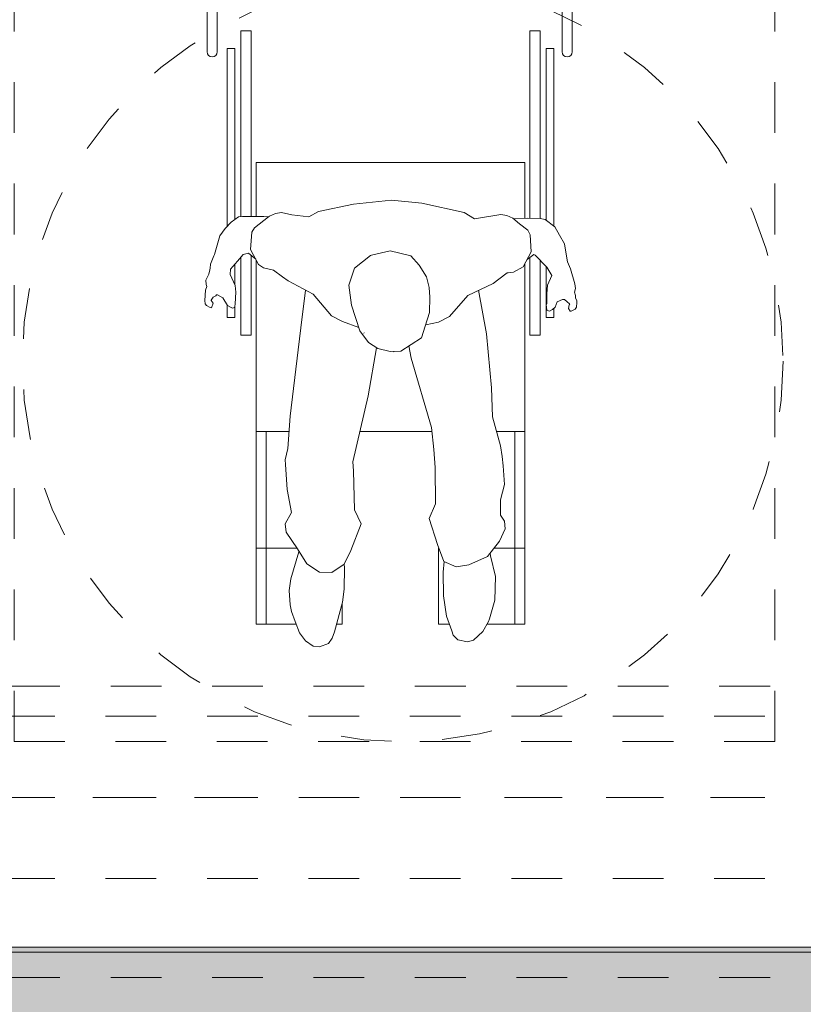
# Model space of a CAD drawing. Header units: metres. Extents: x -3.5 to 65.3, y -10.9 to 16.7.
# Tile 147 of 165: x 45.4 to 47, y 0.1 to 2.1. Entities that reach past the tile are written whole.
import ezdxf

# ---------------------------------------------------------------- set-up
doc = ezdxf.new("R2010")
doc.units = ezdxf.units.M
doc.header["$MEASUREMENT"] = 0
for name, pattern in [('Achse', [0.08, 0.04, -0.02, 0, -0.02]), ('Strichlinie doppelt', [0.218722, 0.105833, -0.042333, 0.028222, -0.042333]), ('Strichlinie eng', [0.046, 0.03, -0.016]), ('STRICHPUNKT', [0.015, 0.0075, -0.00375, 0, -0.00375]), ('Untersicht', [0.04, 0.03, -0.01])]:
    doc.linetypes.add(name, pattern=pattern)
for name, color, linetype in [('102 - Bemaßung_ Beschriftung.Detail_ Ausschnitt', 7, 'Continuous'), ('451 - Universal.Achsen Raster', 7, 'Continuous'), ('605 - Struktur.Wand Innen', 7, 'Continuous'), ('608 - Struktur.Träger', 7, 'Continuous'), ('650 - Abdeckung.Fußboden Aufbau', 7, 'Continuous'), ('653 - Abdeckung.TB Verkofferung', 7, 'Continuous'), ('702 - Einrichtung.Möbel Sanitär', 7, 'Continuous'), ('705 - Einrichtung.Ausstattung_ Zubehör', 7, 'Continuous'), ('802 - HKLSE.Sanitär', 7, 'Continuous')]:
    doc.layers.add(name, color=color, linetype=linetype)
doc.styles.add('ERSTELLTER_STIL_1', font='txt')
doc.dimstyles.new('ERSTELLTER_STIL__3', dxfattribs={"dimtxt": 0.04, "dimasz": 0.02128, "dimexe": 0.18, "dimexo": 0.0625, "dimgap": 0, "dimtad": 1, "dimtih": 1, "dimtoh": 1, "dimzin": 0, "dimdsep": 46, "dimtxsty": 'ERSTELLTER_STIL_1', "dimblk": 'ARROWHEAD_2', "dimblk1": 'ARROWHEAD_2', "dimblk2": 'ARROWHEAD_2', "dimcen": 0.09, "dimse1": 1, "dimse2": 1, "dimclrd": 7, "dimclre": 7, "dimclrt": 7, "dimazin": 0, "dimtfac": 1, "dimtdec": 4, "dimtmove": 0, "dimatfit": 3, "dimfxl": 1, "dimtolj": 1, "dimtzin": 0, "dimarcsym": 0})

# ---------------------------------------------------------------- blocks, each defined once
blk = doc.blocks.new('*D436')
at = {"layer": '102 - Bemaßung_ Beschriftung.Detail_ Ausschnitt', "color": 7, "linetype": 'Continuous', "lineweight": 5}
for p, q in [((44.7981, -0.6986), (44.7819, -0.7266)), ((44.79, -0.7336), (44.79, -0.6916)), ((47.2981, -0.6986), (47.2819, -0.7266)), ((47.29, -0.7336), (47.29, -0.6916)), ((44.79, -0.7126), (47.29, -0.7126))]:
    blk.add_line(p, q, dxfattribs=at)
at = {"layer": '102 - Bemaßung_ Beschriftung.Detail_ Ausschnitt', "color": 7, "lineweight": 5, "insert": (45.9868, -0.7046), "char_height": 0.04, "attachment_point": 7, "style": 'ERSTELLTER_STIL_1'}
blk.add_mtext('\\A1;{\\pql;\\fArial|b0|i0|c0|p38;2,50}', dxfattribs=at)
blk = doc.blocks.new('ARROWHEAD_2')
at = {"color": 0, "linetype": 'Continuous', "lineweight": 0}
for p, q in [((0, 0), (-1, 0)), ((-0.378, -0.655), (0.378, 0.655))]:
    blk.add_line(p, q, dxfattribs=at)
blk = doc.blocks.new('*D446')
at = {"layer": '102 - Bemaßung_ Beschriftung.Detail_ Ausschnitt', "color": 7, "linetype": 'Continuous', "lineweight": 5}
for p, q in [((43.88, -0.5836), (43.88, -0.5416)), ((47.18, -0.5836), (47.18, -0.5416)), ((43.8881, -0.5486), (43.8719, -0.5766)), ((43.88, -0.5626), (47.18, -0.5626)), ((47.1881, -0.5486), (47.1719, -0.5766))]:
    blk.add_line(p, q, dxfattribs=at)
at = {"layer": '102 - Bemaßung_ Beschriftung.Detail_ Ausschnitt', "color": 7, "lineweight": 5, "insert": (45.4768, -0.5546), "char_height": 0.04, "attachment_point": 7, "style": 'ERSTELLTER_STIL_1'}
blk.add_mtext('\\A1;{\\pql;\\fArial|b0|i0|c0|p38;3,30}', dxfattribs=at)

msp = doc.modelspace()

# ---------------------------------------------------------------- hatches: boundary and pattern name
at = {"layer": '605 - Struktur.Wand Innen', "linetype": 'Continuous', "lineweight": 0, "true_color": 0x000000}
h = msp.add_hatch(dxfattribs=at)
h.set_pattern_fill('Gips_0001', color=18, style=0, pattern_type=2)
h.set_pattern_definition([(45, (0, 0), (-0.0070710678, 0.0070710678), [0, -0.01])])
h.paths.add_polyline_path([(44.14, 0.245), (47.17, 0.245), (47.17, 0.255), (44.14, 0.255)])
h = msp.add_hatch(dxfattribs=at)
h.set_pattern_fill('Beton__Stahlbeton_0001', color=18, style=0, pattern_type=2)
h.set_pattern_definition([(45, (0, 0), (-0.033941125, 0.033941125), []), (45, (-0.01697, 0.01697), (-0.033941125, 0.033941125), [0.036, -0.012])])
h.paths.add_polyline_path([(52.295, 0.245), (44.14, 0.245), (44.14, 0.005), (52.365, 0.005), (52.365, 0.09), (52.365, 0.155), (52.305, 0.155), (52.295, 0.155)])

# ---------------------------------------------------------------- linework, layer by layer
at = {"layer": '451 - Universal.Achsen Raster', "color": 160, "linetype": 'Strichlinie doppelt', "lineweight": 9, "true_color": 0x3232ff}
msp.add_line((64.935, 0.55), (-3.175, 0.55), dxfattribs=at)
at = {"layer": '605 - Struktur.Wand Innen', "color": 7, "linetype": 'Continuous', "lineweight": 13}
msp.add_line((52.295, 0.245), (44.14, 0.245), dxfattribs=at)
at = {"layer": '605 - Struktur.Wand Innen', "color": 7, "linetype": 'Continuous', "lineweight": 5, "flags": 128}
msp.add_lwpolyline([(47.17, 0.255), (44.14, 0.255)], dxfattribs=at)
at = {"layer": '608 - Struktur.Träger', "color": 7, "linetype": 'Untersicht', "lineweight": 13}
for p, q in [((0.38, 0.71), (61.88, 0.71)), ((0.38, 0.39), (61.88, 0.39))]:
    msp.add_line(p, q, dxfattribs=at)
at = {"layer": '608 - Struktur.Träger', "color": 7, "linetype": 'Achse', "lineweight": 9}
msp.add_line((0.38, 0.55), (61.88, 0.55), dxfattribs=at)
at = {"layer": '650 - Abdeckung.Fußboden Aufbau', "color": 7, "linetype": 'Continuous', "lineweight": 13, "flags": 128}
msp.add_lwpolyline([(44.79, 2.86), (44.79, 0.255), (47.17, 0.255), (47.17, 0.71), (47.29, 0.71), (47.29, 0.845), (47.44, 0.845), (47.44, 1.98), (47.29, 1.98), (47.29, 2.86)], close=True, dxfattribs=at)
at = {"layer": '653 - Abdeckung.TB Verkofferung', "color": 7, "linetype": 'Untersicht', "lineweight": 9}
for p, q in [((44.79, 0.7695), (61.545, 0.7695)), ((44.79, 0.195), (61.545, 0.195))]:
    msp.add_line(p, q, dxfattribs=at)
at = {"layer": '702 - Einrichtung.Möbel Sanitär', "color": 7, "linetype": 'Continuous', "lineweight": 18, "flags": 128}
for points in [[(45.8, 2.855), (45.78, 2.855), (45.78, 2.02, 1), (45.8, 2.02)], [(46.5, 2.855), (46.48, 2.855), (46.48, 2.02, 1), (46.5, 2.02)]]:
    msp.add_lwpolyline(points, format="xyb", close=True, dxfattribs=at)
at = {"layer": '705 - Einrichtung.Ausstattung_ Zubehör', "color": 7, "linetype": 'Continuous', "lineweight": 9}
for p, q in [((45.8467, 2.0614), (45.8667, 2.0614)), ((45.8467, 1.695), (45.8467, 2.0614)), ((45.8667, 1.6953), (45.8667, 2.0614)), ((46.4167, 2.0614), (46.4367, 2.0614)), ((46.4167, 1.6919), (46.4167, 2.0614)), ((46.4367, 1.6916), (46.4367, 2.0614)), ((45.8197, 1.6761), (45.8197, 2.0264)), ((45.8197, 2.0264), (45.8347, 2.0264)), ((45.8347, 1.6893), (45.8347, 2.0264)), ((46.4637, 2.0264), (46.4487, 2.0264)), ((46.4487, 1.6879), (46.4487, 2.0264)), ((46.4637, 1.6765), (46.4637, 2.0264)), ((45.8767, 1.8014), (46.4067, 1.8014)), ((45.8767, 1.6953), (45.8767, 1.8014)), ((46.4067, 1.6917), (46.4067, 1.8014)), ((46.0687, 1.7197), (45.9996, 1.7053)), ((46.0687, 1.7197), (46.1435, 1.7272)), ((46.1435, 1.7272), (46.2035, 1.7217)), ((46.2035, 1.7217), (46.2867, 1.7029)), ((45.842, 1.6943), (45.8274, 1.6843)), ((45.842, 1.6943), (45.8498, 1.6955)), ((45.8498, 1.6955), (45.8917, 1.6952)), ((45.8735, 1.6729), (45.9015, 1.6948)), ((45.8917, 1.6952), (45.9015, 1.6948)), ((45.9015, 1.6948), (45.9032, 1.6962)), ((45.9148, 1.7013), (45.9032, 1.6962)), ((45.9148, 1.7013), (45.9268, 1.7033)), ((45.9469, 1.6986), (45.9268, 1.7033)), ((45.9805, 1.6945), (45.9469, 1.6986)), ((45.9805, 1.6945), (45.9996, 1.7053)), ((46.2867, 1.7029), (46.3071, 1.6909)), ((46.3594, 1.6994), (46.3071, 1.6909)), ((46.3594, 1.6994), (46.3714, 1.6973)), ((46.3829, 1.692), (46.3714, 1.6973)), ((46.3829, 1.692), (46.3963, 1.6811)), ((46.4123, 1.6919), (46.3845, 1.6907)), ((46.4368, 1.6916), (46.4123, 1.6919)), ((46.4368, 1.6916), (46.4466, 1.6895)), ((46.4656, 1.6751), (46.4466, 1.6895)), ((45.805, 1.6572), (45.8156, 1.6717)), ((45.8156, 1.6717), (45.8274, 1.6843)), ((45.8735, 1.6729), (45.8685, 1.6642)), ((46.3963, 1.6811), (46.4122, 1.6682)), ((46.475, 1.6587), (46.4656, 1.6751)), ((45.7946, 1.6201), (45.805, 1.6572)), ((45.8659, 1.6304), (45.8685, 1.6642)), ((46.417, 1.6594), (46.4122, 1.6682)), ((46.417, 1.6594), (46.4191, 1.6255)), ((46.475, 1.6587), (46.4846, 1.6414)), ((46.4846, 1.6414), (46.4905, 1.6053)), ((45.7865, 1.6012), (45.7935, 1.6178)), ((45.7946, 1.6201), (45.7935, 1.6178)), ((45.8512, 1.6204), (45.8398, 1.607)), ((45.8467, 1.4614), (45.8467, 1.6151)), ((45.8615, 1.6229), (45.8512, 1.6204)), ((45.8759, 1.6111), (45.8615, 1.6229)), ((45.8814, 1.6005), (45.8659, 1.6304)), ((45.8667, 1.6187), (45.8667, 1.4614)), ((46.1023, 1.6186), (46.0709, 1.5932)), ((46.1044, 1.6193), (46.1023, 1.6186)), ((46.1044, 1.6193), (46.1413, 1.6275)), ((46.1413, 1.6275), (46.1818, 1.6177)), ((46.1818, 1.6177), (46.1985, 1.5996)), ((46.4191, 1.6255), (46.4031, 1.5959)), ((46.4111, 1.6107), (46.4246, 1.6201)), ((46.4167, 1.4614), (46.4167, 1.6146)), ((46.4268, 1.6192), (46.4246, 1.6201)), ((46.4268, 1.6192), (46.4503, 1.5952)), ((45.7862, 1.5936), (45.7852, 1.5903)), ((45.7865, 1.6012), (45.7862, 1.5936)), ((45.8261, 1.5913), (45.8398, 1.607)), ((45.8347, 1.6012), (45.8347, 1.5609)), ((45.8767, 0.8914), (45.8767, 1.6085)), ((45.8913, 1.5941), (45.8814, 1.6005)), ((45.9113, 1.5896), (45.8913, 1.5941)), ((46.0709, 1.5932), (46.0595, 1.5598)), ((46.2126, 1.5763), (46.1985, 1.5996)), ((46.3844, 1.5853), (46.4031, 1.5959)), ((46.4067, 0.8914), (46.4067, 1.6016)), ((46.4367, 1.6091), (46.4367, 1.4614)), ((46.4487, 1.5968), (46.4487, 1.4964)), ((46.4503, 1.5952), (46.4596, 1.5789)), ((46.4904, 1.6058), (46.4964, 1.5919)), ((46.5051, 1.5628), (46.4964, 1.5919)), ((45.7773, 1.5697), (45.7837, 1.5813)), ((45.7837, 1.5813), (45.7852, 1.5903)), ((45.8261, 1.5913), (45.8256, 1.5809)), ((45.8256, 1.5809), (45.8355, 1.5591)), ((45.9113, 1.5896), (45.9288, 1.5764)), ((45.9288, 1.5764), (45.9398, 1.5682)), ((46.2126, 1.5763), (46.2177, 1.5554)), ((46.3555, 1.5714), (46.3717, 1.5843)), ((46.3737, 1.5842), (46.3717, 1.5843)), ((46.3737, 1.5842), (46.3844, 1.5853)), ((46.4596, 1.5789), (46.4515, 1.5599)), ((46.4596, 1.5789), (46.4596, 1.5789)), ((45.7795, 1.5575), (45.7772, 1.5503)), ((45.7773, 1.5697), (45.7782, 1.5609)), ((45.7795, 1.5575), (45.7782, 1.5609)), ((45.8355, 1.5591), (45.8366, 1.5459)), ((45.9398, 1.5682), (45.9892, 1.542)), ((46.0595, 1.5598), (46.0647, 1.5206)), ((46.2191, 1.5364), (46.2177, 1.5554)), ((46.2941, 1.5395), (46.344, 1.5634)), ((46.344, 1.5634), (46.3555, 1.5714)), ((46.4515, 1.5599), (46.4498, 1.5427)), ((46.5062, 1.5531), (46.5044, 1.5464)), ((46.5051, 1.5628), (46.5062, 1.5531)), ((45.7755, 1.5299), (45.7772, 1.5503)), ((45.7921, 1.5361), (45.7884, 1.5305)), ((45.7921, 1.5361), (45.7972, 1.5388)), ((45.7984, 1.5407), (45.7972, 1.5388)), ((45.7984, 1.5407), (45.8007, 1.5409)), ((45.8109, 1.5352), (45.8007, 1.5409)), ((45.8205, 1.52), (45.8109, 1.5352)), ((45.8353, 1.5233), (45.8366, 1.5459)), ((45.9742, 1.55), (45.9649, 1.476)), ((46.0254, 1.4997), (45.9892, 1.542)), ((46.2191, 1.5364), (46.2186, 1.5059)), ((46.258, 1.4979), (46.2941, 1.5395)), ((46.3309, 1.4642), (46.3154, 1.5497)), ((46.4498, 1.5427), (46.45, 1.5258)), ((46.4502, 1.5469), (46.4502, 1.5494)), ((46.5043, 1.5463), (46.5044, 1.5464)), ((46.5043, 1.5463), (46.5064, 1.5395)), ((46.5064, 1.5395), (46.5062, 1.5349)), ((46.5062, 1.5349), (46.5093, 1.5291)), ((45.7755, 1.5299), (45.7766, 1.5229)), ((45.7766, 1.5229), (45.7787, 1.5198)), ((45.7864, 1.5157), (45.7787, 1.5198)), ((45.7864, 1.5157), (45.7889, 1.5154)), ((45.7884, 1.5305), (45.7881, 1.5297)), ((45.7881, 1.5297), (45.7923, 1.5247)), ((45.7889, 1.5154), (45.7923, 1.5247)), ((45.8197, 1.4964), (45.8197, 1.5212)), ((45.8205, 1.52), (45.826, 1.5166)), ((45.8305, 1.5148), (45.826, 1.5166)), ((45.8343, 1.5161), (45.8305, 1.5148)), ((45.8343, 1.5161), (45.8351, 1.5179)), ((45.8347, 1.4964), (45.8347, 1.517)), ((45.8351, 1.5179), (45.8353, 1.5233)), ((46.0812, 1.47), (46.0647, 1.5206)), ((46.4501, 1.5238), (46.4487, 1.522)), ((46.4487, 1.522), (46.4499, 1.5103)), ((46.4501, 1.5238), (46.45, 1.5258)), ((46.4614, 1.5116), (46.4662, 1.5168)), ((46.4637, 1.4964), (46.4637, 1.514)), ((46.4662, 1.5168), (46.4704, 1.5267)), ((46.4811, 1.5319), (46.4704, 1.5267)), ((46.4845, 1.5319), (46.4811, 1.5319)), ((46.4845, 1.5318), (46.4845, 1.5319)), ((46.4845, 1.5318), (46.4903, 1.5271)), ((46.4903, 1.5271), (46.4948, 1.5233)), ((46.4939, 1.5208), (46.4926, 1.5138)), ((46.495, 1.5219), (46.4939, 1.5208)), ((46.4947, 1.5225), (46.4948, 1.5233)), ((46.4947, 1.5225), (46.495, 1.5219)), ((46.5059, 1.5128), (46.5084, 1.5165)), ((46.5084, 1.5165), (46.5091, 1.5255)), ((46.5093, 1.5291), (46.5091, 1.5255)), ((45.8197, 1.4964), (45.8347, 1.4964)), ((46.047, 1.4885), (46.0254, 1.4997)), ((46.2104, 1.4789), (46.2186, 1.5059)), ((46.258, 1.4979), (46.2361, 1.4871)), ((46.4487, 1.4964), (46.4637, 1.4964)), ((46.455, 1.5087), (46.4499, 1.5103)), ((46.4614, 1.5116), (46.455, 1.5087)), ((46.4926, 1.5138), (46.4961, 1.5084)), ((46.4961, 1.5084), (46.4981, 1.5087)), ((46.5059, 1.5128), (46.4981, 1.5087)), ((45.9599, 1.4323), (45.9649, 1.476)), ((46.079, 1.4767), (46.047, 1.4885)), ((46.2026, 1.4561), (46.2104, 1.4789)), ((46.2361, 1.4871), (46.2113, 1.4819)), ((45.8667, 1.4614), (45.8467, 1.4614)), ((46.0812, 1.47), (46.0982, 1.4466)), ((46.0895, 1.4653), (46.0891, 1.4662)), ((46.2026, 1.4561), (46.1623, 1.4299)), ((46.3411, 1.3576), (46.3309, 1.4642)), ((46.4367, 1.4614), (46.4167, 1.4614)), ((46.0982, 1.4466), (46.1165, 1.4348)), ((46.1822, 1.4161), (46.178, 1.4401)), ((45.944, 1.3014), (45.9599, 1.4323)), ((46.0976, 1.3418), (46.1143, 1.4363)), ((46.1411, 1.4289), (46.1165, 1.4348)), ((46.1411, 1.4289), (46.1623, 1.4299)), ((46.1483, 1.4292), (46.1478, 1.4285)), ((46.2226, 1.279), (46.1822, 1.4161)), ((46.0673, 1.2113), (46.0976, 1.3418)), ((46.3411, 1.3576), (46.3431, 1.3001)), ((45.944, 1.3014), (45.939, 1.2381)), ((46.3583, 1.2431), (46.3431, 1.3001)), ((45.8767, 1.2714), (45.9416, 1.2714)), ((45.8967, 0.8914), (45.8967, 1.2714)), ((46.2234, 1.2714), (46.0813, 1.2714)), ((46.2226, 1.279), (46.2274, 1.2356)), ((46.4067, 1.2714), (46.3507, 1.2714)), ((46.3867, 0.8914), (46.3867, 1.2714)), ((46.3622, 1.2223), (46.3583, 1.2431)), ((45.939, 1.2381), (45.9342, 1.2155)), ((46.2274, 1.2356), (46.2297, 1.2002)), ((45.9347, 1.2062), (45.9342, 1.2155)), ((45.9378, 1.1568), (45.9347, 1.2062)), ((46.0673, 1.2113), (46.0689, 1.1936)), ((46.3642, 1.2035), (46.3622, 1.2223)), ((46.3642, 1.2035), (46.3668, 1.1667)), ((46.0705, 1.1168), (46.0689, 1.1936)), ((46.2297, 1.2002), (46.2307, 1.1289)), ((46.3587, 1.137), (46.3668, 1.1667)), ((45.9466, 1.1119), (45.9378, 1.1568)), ((46.2177, 1.0999), (46.2307, 1.1289)), ((46.3587, 1.137), (46.3589, 1.1065)), ((45.9341, 1.0894), (45.9466, 1.1119)), ((46.0838, 1.0893), (46.0705, 1.1168)), ((46.3668, 1.0948), (46.3589, 1.1065)), ((45.9341, 1.0894), (45.9361, 1.0729)), ((46.0838, 1.0893), (46.0638, 1.0366)), ((46.2177, 1.0999), (46.2347, 1.0484)), ((46.3668, 1.0948), (46.3675, 1.0798)), ((45.9361, 1.0729), (45.9584, 1.0399)), ((46.3675, 1.0798), (46.3567, 1.0549)), ((46.2347, 1.0484), (46.2468, 1.0152)), ((46.3329, 1.0249), (46.3567, 1.0549)), ((45.8767, 1.0414), (45.9567, 1.0414)), ((45.9613, 1.0339), (45.945, 0.9811)), ((45.9584, 1.0399), (45.977, 1.0105)), ((45.9613, 1.0339), (45.9615, 1.0351)), ((45.9613, 1.034), (45.9613, 1.0338)), ((46.0505, 1.0099), (46.0638, 1.0366)), ((46.2367, 0.8914), (46.2367, 1.0414)), ((46.2367, 1.0414), (46.2372, 1.0414)), ((46.3383, 1.0317), (46.3389, 1.0265)), ((46.346, 1.0414), (46.4067, 1.0414)), ((45.977, 1.0105), (46.002, 0.9938)), ((46.0505, 1.0099), (46.026, 0.9935)), ((46.0506, 1.0101), (46.0509, 1.003)), ((46.2474, 1.0149), (46.2454, 0.9941)), ((46.2468, 1.0152), (46.2713, 1.0044)), ((46.3329, 1.0249), (46.296, 1.0086)), ((46.3485, 0.9854), (46.3389, 1.0265)), ((46.026, 0.9935), (46.002, 0.9938)), ((46.0509, 1.003), (46.0503, 0.9606)), ((46.2454, 0.9941), (46.2463, 0.9476)), ((46.2713, 1.0044), (46.296, 1.0086)), ((45.9418, 0.9579), (45.945, 0.9811)), ((46.3485, 0.9854), (46.3472, 0.9389)), ((45.9442, 0.9296), (45.9418, 0.9579)), ((46.0474, 0.9348), (46.0503, 0.9606)), ((46.0474, 0.9348), (46.0314, 0.8763)), ((46.0467, 0.8914), (46.0467, 0.9322)), ((46.2522, 0.9074), (46.2463, 0.9476)), ((46.3368, 0.902), (46.3472, 0.9389)), ((45.9442, 0.9296), (45.9467, 0.9168)), ((45.9535, 0.897), (45.9467, 0.9168)), ((45.9621, 0.8748), (45.9535, 0.897)), ((46.2627, 0.8782), (46.2522, 0.9074)), ((46.3351, 0.8969), (46.3235, 0.8773)), ((46.3351, 0.8969), (46.3368, 0.902)), ((46.3355, 0.8981), (46.3354, 0.8979)), ((45.8767, 0.8914), (45.9553, 0.8914)), ((45.9739, 0.8587), (45.9621, 0.8748)), ((46.0314, 0.8763), (46.0269, 0.8639)), ((46.0467, 0.8914), (46.0355, 0.8914)), ((46.2579, 0.8914), (46.2367, 0.8914)), ((46.2656, 0.8701), (46.2627, 0.8782)), ((46.3235, 0.8773), (46.3055, 0.8601)), ((46.3319, 0.8914), (46.4067, 0.8914)), ((45.9739, 0.8587), (45.989, 0.8481)), ((46.0269, 0.8639), (46.0194, 0.8535)), ((46.2747, 0.8609), (46.2656, 0.8701)), ((46.2937, 0.8565), (46.2747, 0.8609)), ((46.3055, 0.8601), (46.2937, 0.8565)), ((45.989, 0.8481), (46.0015, 0.8467)), ((46.0194, 0.8535), (46.0015, 0.8467))]:
    msp.add_line(p, q, dxfattribs=at)
at = {"layer": '802 - HKLSE.Sanitär', "color": 30, "linetype": 'STRICHPUNKT', "lineweight": 18, "true_color": 0xff6e00}
msp.add_lwpolyline([(45.3994, 0.66), (46.8994, 0.66), (46.8994, 2.16), (45.3994, 2.16)], close=True, dxfattribs=at)
at = {"layer": '802 - HKLSE.Sanitär', "color": 30, "linetype": 'Strichlinie eng', "lineweight": 18, "true_color": 0xff6e00}
msp.add_circle((46.1658, 1.41), 0.75, dxfattribs=at)

# ---------------------------------------------------------------- dimensions: what is measured, and where the dimension line sits
at = {"layer": '102 - Bemaßung_ Beschriftung.Detail_ Ausschnitt', "color": 7, "linetype": 'Continuous', "lineweight": 5}
for base, p1, p2, picture, middle in [((47.29, -0.7126), (44.79, 0.255), (47.29, 2.9357), '*D436', (46.0387, -0.6846)), ((47.18, -0.5626), (43.88, 0.7), (47.18, 0.7), '*D446', (45.5287, -0.5346))]:
    dim = msp.add_linear_dim(base=base, p1=p1, p2=p2, dimstyle='ERSTELLTER_STIL__3', dxfattribs=at)
    dim.commit()
    dim.dimension.update_dxf_attribs({"geometry": picture, "text_midpoint": middle, "dimtype": 160})

doc.saveas('drawing.dxf')
